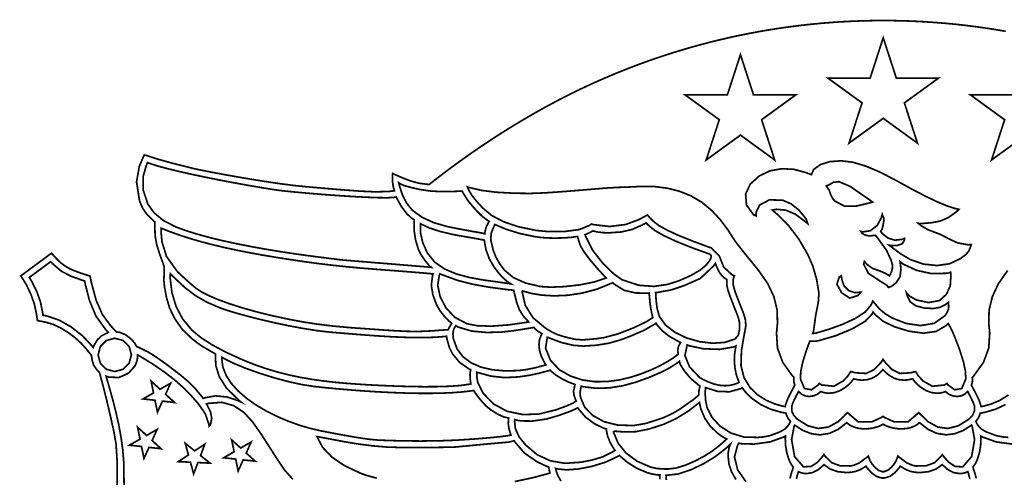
# Model space of a CAD drawing. Extents: x 11.8 to 36.4, y 8.1 to 25.8.
# Tile 4 of 6: x 11.8 to 25.8, y 19.3 to 25.8. Entities that reach past the tile are written whole.
import ezdxf

# ---------------------------------------------------------------- set-up
doc = ezdxf.new("R2010")
doc.units = 0
doc.header["$LTSCALE"] = 0.1
doc.layers.add('FOREGROUND', color=7, linetype='CONTINUOUS')

msp = doc.modelspace()

# ---------------------------------------------------------------- linework, layer by layer
at = {"layer": 'FOREGROUND', "linetype": 'CONTINUOUS', "const_width": 0.024547}
for points in [[(25.810144, 25.640574), (25.665812, 25.665055), (25.521215, 25.687406), (25.376378, 25.70763), (25.231324, 25.725724), (25.086078, 25.74169), (24.940663, 25.755527), (24.795104, 25.767235), (24.649425, 25.776814), (24.50365, 25.784265), (24.357802, 25.789587), (24.211906, 25.79278), (24.065987, 25.793844), (23.920067, 25.792779), (23.774171, 25.789586), (23.628323, 25.784264), (23.482548, 25.776814), (23.336869, 25.767234), (23.19131, 25.755526), (23.045895, 25.741689), (22.900649, 25.725723), (22.755595, 25.707629), (22.610758, 25.687406), (22.466161, 25.665054), (22.321829, 25.640573), (22.177785, 25.613963), (22.034055, 25.585225), (21.89066, 25.554358), (21.747627, 25.521362), (21.604979, 25.486238), (21.46274, 25.448985), (21.320933, 25.409603), (21.179584, 25.368092), (21.038716, 25.324452), (20.898352, 25.278684), (20.758519, 25.230787), (20.619238, 25.180761), (20.480535, 25.128607), (20.342433, 25.074323), (20.204956, 25.017911), (20.068129, 24.95937), (19.931976, 24.898701), (19.79652, 24.835903), (19.661786, 24.770976), (19.527797, 24.70392), (19.394578, 24.634735), (19.262153, 24.563422), (19.262153, 24.563422), (19.110899, 24.478964), (18.961009, 24.392208), (18.812491, 24.303197), (18.665349, 24.211972), (18.519588, 24.118575), (18.375216, 24.023047), (18.232236, 23.925431), (18.090655, 23.825767), (17.950479, 23.724098), (17.811712, 23.620465), (17.674362, 23.51491), (17.604473, 23.460436), (17.575304, 23.462381), (17.457387, 23.478673), (17.342534, 23.509538), (17.231118, 23.551831), (17.20414, 23.563377), (17.177163, 23.574922), (17.163058, 23.580999), (17.085276, 23.616001), (17.081389, 23.559609), (17.081566, 23.513282), (17.086904, 23.467247), (17.094999, 23.421547), (17.11104, 23.3708), (17.029703, 23.36019), (16.835704, 23.355514), (16.627154, 23.364876), (16.4002, 23.381409), (16.219091, 23.396202), (16.037923, 23.412186), (15.859111, 23.427385), (15.688586, 23.444532), (15.492301, 23.469804), (15.280523, 23.500951), (15.063518, 23.535728), (14.851553, 23.571888), (14.654894, 23.607183), (14.483808, 23.639366), (14.348561, 23.66619), (14.25942, 23.685408), (13.972799, 23.756681), (13.745809, 23.818943), (13.599094, 23.867212), (13.550912, 23.880595), (13.534852, 23.851151), (13.478736, 23.718001), (13.439276, 23.498002), (13.481313, 23.227441), (13.526059, 23.1223), (13.581068, 23.041766), (13.668694, 22.9544), (13.69814, 22.927633), (13.699982, 22.863733), (13.703288, 22.730905), (13.727492, 22.601704), (13.765419, 22.477409), (13.785172, 22.423199), (13.805403, 22.369163), (13.824641, 22.314772), (13.834338, 22.285678), (13.832418, 22.222408), (13.828276, 22.092933), (13.837551, 22.000105), (13.866435, 21.846538), (13.910748, 21.698445), (13.986721, 21.545089), (14.093293, 21.3935), (14.231179, 21.261494), (14.339754, 21.1794), (14.388144, 21.148812), (14.469966, 21.100496), (14.552145, 21.052785), (14.561771, 21.047212), (14.561771, 21.028465), (14.567801, 20.882766), (14.615201, 20.726828), (14.718807, 20.561928), (14.893458, 20.389338), (14.923746, 20.364558), (14.887951, 20.381078), (14.726188, 20.43491), (14.562781, 20.450288), (14.41288, 20.423888), (14.38842, 20.41441), (14.368495, 20.440844), (14.278961, 20.549192), (14.180342, 20.649163), (14.073418, 20.740409), (13.864308, 20.900223), (13.706531, 21.01226), (13.59942, 21.077408), (13.47442, 21.13841), (13.438521, 21.154245), (13.418269, 21.194748), (13.367313, 21.254989), (13.281254, 21.322431), (13.195498, 21.356763), (13.153069, 21.359352), (13.068672, 21.452186), (13.067609, 21.453281), (12.954978, 21.605806), (12.864628, 21.80897), (12.796561, 22.062774), (12.777591, 22.155785), (12.686286, 22.18504), (12.60394, 22.212979), (12.535184, 22.23967), (12.480019, 22.265112), (12.418371, 22.301113), (12.36266, 22.34281), (12.312885, 22.390203), (12.228042, 22.481271), (11.792433, 22.159363), (11.868679, 22.037368), (11.936202, 21.895089), (11.984259, 21.758369), (12.01285, 21.627209), (12.028021, 21.523945), (12.150952, 21.498197), (12.248682, 21.469159), (12.351524, 21.421911), (12.459481, 21.356453), (12.559832, 21.282079), (12.647858, 21.202686), (12.723557, 21.118274), (12.796454, 21.027153), (12.800586, 21.009107), (12.808849, 20.953592), (12.828533, 20.887403), (12.878219, 20.816713), (12.911971, 20.78296), (12.93842, 20.682409), (12.960251, 20.603185), (13.007955, 20.413176), (13.065643, 20.17128), (13.117427, 19.936393), (13.14742, 19.767409), (13.163347, 19.51758), (13.162829, 19.29375), (13.166419, 19.095408)], [(25.83832, 22.235426), (25.707992, 22.049239), (25.619945, 21.861176), (25.574085, 21.671239), (25.570319, 21.479427), (25.58332, 21.343426), (25.569617, 21.130193), (25.494529, 20.927465), (25.35721, 20.736086), (25.335332, 20.714731), (25.336415, 20.697416), (25.336932, 20.667325), (25.334951, 20.644135), (25.329921, 20.623825), (25.322346, 20.604345), (25.332086, 20.585948), (25.376686, 20.502503), (25.424035, 20.407238), (25.454613, 20.323286), (25.460227, 20.298024), (25.492506, 20.303638), (25.603902, 20.334512), (25.727653, 20.386803), (25.85092, 20.464021)], [(13.261628, 19.171031), (13.25956, 19.347362), (13.256762, 19.514649), (13.242701, 19.685255), (13.21903, 19.857751), (13.187402, 20.030712), (13.149469, 20.20271), (13.106884, 20.372318), (13.0613, 20.53811), (13.014369, 20.698659), (13.005879, 20.729787), (13.045497, 20.717053), (13.18617, 20.712135), (13.320839, 20.769697), (13.413375, 20.871278), (13.431638, 20.909814), (13.446122, 20.95115), (13.452992, 20.995791), (13.454407, 21.032579), (13.496206, 21.01007), (13.671936, 20.902317), (13.832162, 20.79276), (13.97706, 20.681009), (14.106801, 20.566673), (14.22156, 20.449362), (14.328128, 20.326485), (14.418612, 20.192698), (14.46856, 20.046362), (14.472264, 20.020015), (14.490961, 20.037544), (14.509448, 20.130836), (14.493142, 20.219526), (14.445387, 20.316831), (14.433701, 20.336697), (14.461748, 20.343708), (14.653851, 20.358736), (14.82326, 20.310755), (14.969617, 20.212664), (15.09256, 20.077362), (15.210096, 19.909546), (15.321484, 19.737539), (15.43166, 19.564693), (15.54556, 19.394362), (15.664198, 19.264018)], [(25.849251, 19.859119), (25.781447, 19.86481), (25.681954, 19.882208), (25.556143, 19.928999), (25.509791, 19.950729), (25.464144, 19.977945), (25.424441, 20.019936), (25.414471, 20.033724), (25.404152, 20.048558), (25.394652, 20.066973), (25.386145, 20.08755), (25.414861, 20.124359), (25.435528, 20.163356), (25.449424, 20.204794), (25.509529, 20.215248), (25.51112, 20.215584), (25.666664, 20.260508), (25.806665, 20.326234)], [(22.114298, 19.227767), (21.996161, 19.396137), (21.950281, 19.581883), (21.994652, 19.745782), (22.009684, 19.776479), (22.052253, 19.769112), (22.22909, 19.76428), (22.457445, 19.79511), (22.653135, 19.865711), (22.676057, 19.879628), (22.673484, 19.836966), (22.678672, 19.738235), (22.694235, 19.645362), (22.720174, 19.558346), (22.732964, 19.526351), (22.74639, 19.498052), (22.760872, 19.472759), (22.768169, 19.46246), (22.778792, 19.448118), (22.78626, 19.438038), (22.78281, 19.421282), (22.77681, 19.399372), (22.769228, 19.377924), (22.761905, 19.356393), (22.754064, 19.329327), (22.747053, 19.302731), (22.740872, 19.276604)], [(25.902883, 19.76428), (25.674528, 19.79511), (25.478838, 19.865711), (25.455916, 19.879628), (25.458489, 19.836966), (25.453301, 19.738235), (25.437738, 19.645362), (25.411799, 19.558346), (25.399009, 19.526351), (25.385583, 19.498052), (25.371101, 19.472759), (25.363804, 19.46246), (25.353181, 19.448118), (25.345713, 19.438038), (25.349162, 19.421282), (25.355163, 19.399372), (25.362745, 19.377924), (25.370067, 19.356393), (25.377909, 19.329327), (25.38492, 19.302731), (25.391101, 19.276604)], [(16.859209, 19.278467), (16.731543, 19.313226), (16.634042, 19.346152), (16.401776, 19.455323), (16.219666, 19.579027), (16.087995, 19.717542), (16.007042, 19.871152), (16.053893, 19.862892), (16.183856, 19.838411), (16.396042, 19.798152), (16.608495, 19.76312), (16.810917, 19.737652), (17.003401, 19.721933), (17.186041, 19.716152), (17.501276, 19.716402), (17.739167, 19.717402), (17.899995, 19.719527), (17.984042, 19.723152), (18.339461, 19.75707), (18.58979, 19.779728), (18.734442, 19.791996), (18.814481, 19.811175), (18.83469, 19.781639), (18.962438, 19.635068), (19.133656, 19.516469), (19.273057, 19.448978), (19.305313, 19.437804), (19.307256, 19.420997), (19.311754, 19.403167), (19.317309, 19.382068), (19.32116, 19.360549), (19.323713, 19.353167), (19.28095, 19.338913), (19.078899, 19.285181), (18.82282, 19.230721)], [(21.970745, 19.259819), (21.909333, 19.367793), (21.872486, 19.477645), (21.860203, 19.589376), (21.862979, 19.653822), (21.873342, 19.711886), (21.894346, 19.765304), (21.857188, 19.728804), (21.837513, 19.711988), (21.806391, 19.686262), (21.785589, 19.668946), (21.669382, 19.581033), (21.512155, 19.485379), (21.332001, 19.39874), (21.147011, 19.337877), (20.975279, 19.319546), (20.980441, 19.25346)], [(19.480692, 19.238949), (19.441162, 19.305348), (19.415712, 19.370769), (19.403634, 19.417888), (19.43317, 19.410115), (19.557531, 19.39729), (19.725101, 19.409199), (19.916429, 19.445419), (20.112063, 19.505525), (20.292552, 19.589092), (20.310942, 19.603104), (20.319699, 19.594347), (20.422742, 19.50697), (20.557602, 19.421052), (20.705891, 19.357903), (20.761375, 19.342459), (20.816958, 19.330605), (20.874028, 19.32375), (20.888915, 19.32375), (20.885307, 19.300574), (20.887859, 19.263976)], [(22.830702, 19.26775), (22.855441, 19.357868), (22.860128, 19.372433), (22.875947, 19.364389), (22.891599, 19.358435), (22.908768, 19.353374), (22.931981, 19.348133), (22.955244, 19.344989), (22.978558, 19.343941), (23.062081, 19.358097), (23.143998, 19.400564), (23.22431, 19.471342), (23.3118, 19.409265), (23.41569, 19.372019), (23.535979, 19.359603), (23.557723, 19.359907), (23.580302, 19.360819), (23.603714, 19.362337), (23.671906, 19.374502), (23.740599, 19.400602), (23.809795, 19.440639), (23.821796, 19.448964), (23.835137, 19.428748), (23.902653, 19.353294), (23.970063, 19.304613), (24.037366, 19.282707), (24.056429, 19.281102), (24.075543, 19.281102), (24.094607, 19.282707), (24.16191, 19.304613), (24.229319, 19.353294), (24.296836, 19.428748), (24.310177, 19.448964), (24.322178, 19.440639), (24.391373, 19.400602), (24.460067, 19.374502), (24.528259, 19.362337), (24.551671, 19.360819), (24.57425, 19.359907), (24.595994, 19.359603), (24.716283, 19.372019), (24.820173, 19.409265), (24.907663, 19.471342), (24.987975, 19.400564), (25.069892, 19.358097), (25.153415, 19.343941), (25.176728, 19.344989), (25.199992, 19.348133), (25.223205, 19.353374), (25.240374, 19.358435), (25.256026, 19.364389), (25.271845, 19.372433), (25.276532, 19.357868), (25.30127, 19.26775)]]:
    msp.add_lwpolyline(points, dxfattribs=at)
for points in [[(24.067498, 25.548258), (24.253658, 24.975159), (24.855998, 24.975159), (24.368668, 24.621357), (24.554828, 24.048258), (24.067498, 24.402059), (23.580168, 24.048258), (23.766328, 24.621357), (23.278998, 24.975159), (23.881338, 24.975159)], [(22.035164, 25.308923), (21.849004, 24.735824), (21.246664, 24.735824), (21.733994, 24.382023), (21.547834, 23.808923), (22.035164, 24.162725), (22.522494, 23.808923), (22.336334, 24.382023), (22.823664, 24.735824), (22.221324, 24.735824)], [(26.096809, 25.308923), (26.282969, 24.735824), (26.885309, 24.735824), (26.397979, 24.382023), (26.584139, 23.808923), (26.096809, 24.162725), (25.609479, 23.808923), (25.795639, 24.382023), (25.308309, 24.735824), (25.910649, 24.735824)], [(17.135835, 23.281538), (17.145558, 23.260148), (17.208676, 23.147002), (17.28607, 23.043413), (17.357514, 22.978188), (17.391151, 22.95833), (17.389401, 22.928588), (17.3906, 22.802746), (17.411855, 22.666862), (17.452384, 22.531446), (17.49532, 22.448962), (17.553723, 22.366716), (17.610476, 22.299025), (17.634334, 22.28057), (17.606942, 22.283454), (17.530193, 22.289928), (17.350029, 22.304755), (17.10824, 22.324554), (16.846614, 22.345941), (16.60694, 22.365535), (16.431008, 22.379953), (16.360607, 22.385814), (16.183715, 22.407635), (16.006895, 22.430085), (15.830217, 22.453569), (15.653745, 22.478496), (15.477548, 22.505273), (15.301692, 22.534306), (15.074598, 22.575097), (14.861442, 22.616945), (14.662186, 22.660181), (14.476795, 22.705137), (14.305234, 22.752145), (14.147466, 22.801535), (14.003457, 22.853639), (13.824708, 22.94441), (13.691698, 23.054318), (13.600283, 23.179756), (13.53429, 23.378529), (13.532275, 23.569483), (13.578598, 23.733329), (13.595665, 23.770942), (13.641084, 23.754706), (13.743527, 23.722167), (13.877141, 23.685994), (14.036417, 23.647177), (14.215844, 23.606706), (14.409912, 23.565571), (14.613111, 23.524764), (14.81993, 23.485272), (15.02486, 23.448088), (15.22239, 23.4142), (15.407009, 23.384599), (15.510841, 23.371241), (15.662302, 23.355317), (15.84909, 23.338011), (16.058905, 23.320507), (16.279445, 23.30399), (16.49841, 23.289643), (16.703499, 23.278651), (16.882411, 23.272199), (17.022845, 23.27147), (17.112501, 23.277649)], [(24.996889, 21.782594), (24.956736, 21.752479), (24.881908, 21.712786), (24.784623, 21.694587), (24.656524, 21.699839), (24.531382, 21.732231), (24.451977, 21.790269), (24.411325, 21.869592), (24.39794, 21.919783), (24.447524, 21.866839), (24.544709, 21.814431), (24.713005, 21.778913), (24.869524, 21.807839), (24.966997, 21.897321), (25.021543, 22.015885), (25.03035, 22.160701), (25.027004, 22.210892), (24.984524, 22.195839), (24.751614, 22.191681), (24.546018, 22.236817), (24.354442, 22.324659), (24.307596, 22.361466), (24.319372, 22.264429), (24.307594, 22.147362), (24.251364, 22.060744), (24.184385, 22.008648), (24.141524, 21.994839), (24.11687, 22.026858), (24.018615, 22.087175), (23.855766, 22.194973), (23.788954, 22.324659), (23.799524, 22.364839), (23.833524, 22.323839), (23.91707, 22.264099), (24.016532, 22.229715), (24.112258, 22.188193), (24.156524, 22.159839), (24.170322, 22.184221), (24.186982, 22.223836), (24.197046, 22.265709), (24.199524, 22.309839), (24.181222, 22.377385), (24.115502, 22.521285), (23.986139, 22.701349), (23.952524, 22.736839), (23.922379, 22.732043), (23.861172, 22.728432), (23.812468, 22.739115), (23.768877, 22.762995), (23.762695, 22.771292), (23.755517, 22.78388), (23.748801, 22.79311), (23.778524, 22.785839), (23.883893, 22.800796), (23.981742, 22.87678), (24.041524, 22.987839), (24.053294, 23.034028), (24.078524, 22.971839), (24.071185, 22.90966), (24.061644, 22.859738), (24.050184, 22.822212), (24.031524, 22.790839), (24.038129, 22.781464), (24.04506, 22.772401), (24.052303, 22.763656), (24.134574, 22.697535), (24.232467, 22.66704), (24.334365, 22.678164), (24.368524, 22.692839), (24.368524, 22.664839), (24.338971, 22.618269), (24.271341, 22.592021), (24.197176, 22.588999), (24.150331, 22.595691), (24.198567, 22.559595), (24.312801, 22.47397), (24.457824, 22.388794), (24.642524, 22.325839), (24.836079, 22.305802), (25.009635, 22.330876), (25.164524, 22.402839), (25.242709, 22.461837), (25.284794, 22.511665), (25.308074, 22.565576), (25.320524, 22.603839), (25.271267, 22.602383), (25.126615, 22.628052), (24.997253, 22.688329), (24.890524, 22.744839), (24.795139, 22.781686), (24.69975, 22.818521), (24.61209, 22.87007), (24.565244, 22.906877), (24.622524, 22.904839), (24.651781, 22.906943), (24.707653, 22.911881), (24.763524, 22.916839), (24.884154, 22.940746), (24.99822, 22.991245), (25.105414, 23.068334), (25.145524, 23.105839), (25.098225, 23.115963), (24.982383, 23.152828), (24.8405, 23.211265), (24.672469, 23.291058), (24.47818, 23.391988), (24.257524, 23.513839), (24.025352, 23.634698), (23.817649, 23.722464), (23.634133, 23.776667), (23.474524, 23.796839), (23.310154, 23.785655), (23.175942, 23.744313), (23.076239, 23.673129), (23.046124, 23.599515), (22.963524, 23.630839), (22.795333, 23.675754), (22.623542, 23.684617), (22.457047, 23.654522), (22.304742, 23.582564), (22.175524, 23.465838), (22.108496, 23.323042), (22.121349, 23.167466), (22.222988, 23.027336), (22.258524, 23.011839), (22.25715, 23.064391), (22.308413, 23.166547), (22.445492, 23.24071), (22.635524, 23.236839), (22.75869, 23.182442), (22.869998, 23.093515), (22.969164, 22.970452), (22.992587, 22.903531), (22.950524, 22.936839), (22.814862, 23.038179), (22.68008, 23.094763), (22.547057, 23.106299), (22.488524, 23.096839), (22.567524, 23.026839), (22.71982, 22.876061), (22.862561, 22.687283), (22.995524, 22.459839), (23.065783, 22.297135), (23.118265, 22.114876), (23.152524, 21.912839), (23.142663, 21.780136), (23.10705, 21.598545), (23.07484, 21.366649), (23.064063, 21.339708), (23.108698, 21.343507), (23.296199, 21.399077), (23.491, 21.469845), (23.670634, 21.552962), (23.812631, 21.645577), (23.894524, 21.744839), (23.918524, 21.799839), (23.959524, 21.752839), (24.018739, 21.682852), (24.100255, 21.616673), (24.199097, 21.55749), (24.393596, 21.481737), (24.599325, 21.451484), (24.791546, 21.48257), (24.945524, 21.590839), (24.977035, 21.637682), (24.995127, 21.680759), (24.999719, 21.720305)], [(18.459794, 22.934368), (18.435041, 22.950576), (18.387343, 22.984741), (18.34261, 23.02264), (18.300929, 23.063942), (18.300551, 23.064345), (18.222524, 23.149486), (18.15003, 23.23912), (18.090205, 23.336027), (18.075638, 23.364946), (18.035761, 23.363815), (17.924692, 23.360666), (17.765692, 23.35874), (17.618692, 23.367258), (17.483692, 23.386666), (17.349915, 23.416444), (17.256137, 23.442221), (17.201692, 23.464666), (17.171692, 23.484666), (17.181179, 23.442127), (17.221407, 23.317371), (17.28155, 23.196574), (17.364908, 23.093043), (17.503569, 22.992603), (17.675284, 22.914039), (17.865271, 22.860356), (17.972646, 22.838965), (18.183677, 22.798368), (18.362135, 22.767632), (18.395376, 22.757134), (18.402124, 22.799225), (18.410668, 22.833548), (18.423119, 22.870392), (18.441528, 22.906177)], [(22.79664, 20.714731), (22.795558, 20.697416), (22.795041, 20.667325), (22.797022, 20.644135), (22.802051, 20.623825), (22.809627, 20.604345), (22.799887, 20.585948), (22.755287, 20.502503), (22.707938, 20.407238), (22.67736, 20.323286), (22.671745, 20.298024), (22.639467, 20.303638), (22.528071, 20.334512), (22.404319, 20.386803), (22.281053, 20.464021), (22.171112, 20.569681), (22.087338, 20.707293), (22.042572, 20.880371), (22.049653, 21.092426), (22.073653, 21.236352), (22.089653, 21.327834), (22.097653, 21.366426), (22.112513, 21.453519), (22.104099, 21.541233), (22.078653, 21.626427), (22.02096, 21.771515), (21.964433, 21.917039), (21.934653, 22.016426), (21.930797, 22.052557), (21.930032, 22.092176), (21.936348, 22.126351), (21.949956, 22.160989), (21.919028, 22.170886), (21.79767, 22.283424), (21.733279, 22.442039), (21.621653, 22.555426), (21.367133, 22.649146), (21.157973, 22.733506), (20.994173, 22.808506), (20.875733, 22.874146), (20.802653, 22.930426), (20.774588, 22.95794), (20.746335, 22.985765), (20.719937, 23.015638), (20.710653, 23.027426), (20.696916, 23.01794), (20.653986, 22.994716), (20.610442, 22.971574), (20.587653, 22.959427), (20.400653, 22.889892), (20.172527, 22.861694), (19.949589, 22.887443), (19.913653, 22.897426), (19.88679, 22.877592), (19.741262, 22.817911), (19.529744, 22.790343), (19.305714, 22.788609), (19.122653, 22.806426), (18.872622, 22.858942), (18.663653, 22.929551), (18.495184, 23.018348), (18.366653, 23.125426), (18.286608, 23.212739), (18.212149, 23.304567), (18.162265, 23.391099), (18.148541, 23.426483), (18.187731, 23.413527), (18.355031, 23.375006), (18.562969, 23.349086), (18.823603, 23.335231), (19.043667, 23.332827), (19.249778, 23.340504), (19.442564, 23.353592), (19.622653, 23.367426), (19.870687, 23.387826), (20.118671, 23.408793), (20.288653, 23.418426), (20.463021, 23.424362), (20.637342, 23.432964), (20.811653, 23.430426), (20.997542, 23.406426), (21.170764, 23.362426), (21.330653, 23.298426), (21.486169, 23.206167), (21.624193, 23.091959), (21.74666, 22.960381), (21.855502, 22.81601), (21.952653, 22.663426), (22.001283, 22.597796), (22.115023, 22.455056), (22.293653, 22.235426), (22.423981, 22.049239), (22.512028, 21.861176), (22.557888, 21.671239), (22.561653, 21.479427), (22.548653, 21.343426), (22.562355, 21.130193), (22.637444, 20.927465), (22.774763, 20.736086)], [(23.37589, 23.225386), (23.345522, 23.264426), (23.320539, 23.314087), (23.300531, 23.375328), (23.256927, 23.438904), (23.303772, 23.45898), (23.35713, 23.490704), (23.437054, 23.500361), (23.595056, 23.433281), (23.882644, 23.234793), (23.91589, 23.209386), (23.849183, 23.191294), (23.684507, 23.152647), (23.519367, 23.149977)], [(13.788362, 22.838641), (13.823246, 22.824085), (13.86584, 22.807101), (13.908925, 22.790921), (13.95196, 22.774915), (14.072895, 22.731813), (14.20472, 22.689539), (14.347465, 22.648141), (14.50116, 22.607667), (14.665835, 22.568165), (14.84152, 22.529683), (15.028245, 22.492269), (15.22604, 22.455971), (15.434935, 22.420837), (15.65496, 22.386915), (15.843988, 22.358651), (16.037182, 22.332804), (16.23471, 22.30929), (16.436738, 22.288026), (16.643432, 22.268929), (16.85496, 22.251915), (17.152996, 22.229617), (17.384056, 22.211203), (17.547487, 22.197363), (17.642632, 22.188793), (17.660526, 22.187083), (17.653464, 22.168253), (17.635305, 22.026884), (17.657944, 21.886038), (17.709954, 21.746936), (17.759764, 21.66032), (17.824925, 21.578196), (17.897801, 21.506855), (17.925062, 21.483604), (17.918244, 21.471673), (17.902402, 21.444929), (17.89276, 21.429036), (17.884155, 21.412017), (17.875633, 21.393268), (17.839839, 21.389859), (17.763352, 21.385161), (17.634415, 21.375133), (17.452929, 21.367701), (17.298831, 21.369164), (17.126044, 21.377084), (16.935027, 21.389556), (16.72624, 21.404676), (16.500142, 21.420539), (16.233066, 21.444523), (16.006297, 21.472473), (15.819321, 21.501384), (15.671625, 21.528253), (15.562694, 21.550077), (15.34201, 21.598423), (15.133119, 21.650655), (14.938884, 21.705623), (14.762169, 21.76218), (14.605836, 21.819175), (14.472749, 21.87546), (14.365771, 21.929885), (14.287765, 21.981303), (14.191066, 22.062426), (14.100528, 22.144622), (14.020167, 22.219926), (13.865378, 22.435318), (13.801114, 22.644271), (13.788362, 22.789212)], [(18.388235, 22.668579), (18.413695, 22.528422), (18.461263, 22.400322), (18.532723, 22.278832), (18.592798, 22.200049), (18.651556, 22.134869), (18.709766, 22.08283), (18.717412, 22.076947), (18.725064, 22.071281), (18.732723, 22.065832), (18.766275, 22.045079), (18.746145, 22.048121), (18.715856, 22.052663), (18.695661, 22.055705), (18.658538, 22.061022), (18.62182, 22.066004), (18.586074, 22.071322), (18.379233, 22.099244), (18.177798, 22.135861), (17.989398, 22.186952), (17.821666, 22.258293), (17.68223, 22.35566), (17.578723, 22.484832), (17.514612, 22.62761), (17.481834, 22.766388), (17.479723, 22.901832), (17.600895, 22.843551), (17.763598, 22.790332), (17.968114, 22.742364), (18.214723, 22.699832), (18.26993, 22.690174), (18.331695, 22.678904)], [(19.716355, 22.719831), (19.723797, 22.694093), (19.735697, 22.651717), (19.75655, 22.591176), (19.802659, 22.509708), (19.893287, 22.388535), (20.000473, 22.261955), (20.123659, 22.128707), (19.952811, 22.071476), (19.746635, 22.030612), (19.532683, 22.006164), (19.338507, 21.99818), (19.191659, 22.006708), (18.975066, 22.057078), (18.803585, 22.134337), (18.677659, 22.238708), (18.604872, 22.335115), (18.551204, 22.434036), (18.514344, 22.529697), (18.481432, 22.674886), (18.4874, 22.76759), (18.516093, 22.839362), (18.540587, 22.890098), (18.70354, 22.82119), (18.895268, 22.762078), (19.107718, 22.717672), (19.193723, 22.70596), (19.291538, 22.698933), (19.401164, 22.696591), (19.518806, 22.699173), (19.62387, 22.70692)], [(21.618185, 22.429031), (21.613339, 22.408501), (21.599896, 22.381515), (21.570709, 22.341383), (21.560862, 22.329208), (21.55224, 22.318907), (21.543128, 22.308757), (21.458918, 22.239225), (21.331021, 22.164696), (21.164231, 22.090698), (20.99596, 22.03683), (20.803639, 22.008884), (20.588025, 22.025148), (20.349876, 22.103906), (20.231274, 22.187147), (20.077237, 22.337086), (19.929555, 22.52561), (19.830019, 22.724603), (19.823239, 22.746074), (19.861173, 22.761671), (19.900978, 22.780535), (19.932106, 22.798926), (20.002692, 22.78374), (20.078077, 22.774629), (20.15826, 22.771591), (20.335547, 22.783706), (20.493174, 22.820049), (20.63114, 22.880622), (20.69181, 22.913112), (20.712883, 22.892418), (20.721625, 22.883902), (20.73037, 22.875388), (20.739017, 22.866777), (20.818335, 22.804505), (20.94304, 22.733163), (21.113339, 22.653339), (21.329438, 22.565625), (21.591546, 22.470612), (21.606816, 22.462226), (21.61659, 22.448542)], [(12.820838, 21.140743), (12.793835, 21.174496), (12.666064, 21.308811), (12.509816, 21.431059), (12.33947, 21.527973), (12.169402, 21.586284), (12.107938, 21.599158), (12.101896, 21.640289), (12.070568, 21.791472), (12.020915, 21.930793), (11.946631, 22.082456), (11.912878, 22.136461), (12.216938, 22.361158), (12.247034, 22.328854), (12.371899, 22.223795), (12.509078, 22.152735), (12.658823, 22.099332), (12.699938, 22.086158), (12.708376, 22.044789), (12.768325, 21.809522), (12.861815, 21.585541), (13.003105, 21.390516), (13.036858, 21.353388), (13.003105, 21.336511), (12.939971, 21.304546), (12.881348, 21.248582), (12.834339, 21.171121)], [(21.956495, 21.259716), (21.812206, 21.211563), (21.63995, 21.200015), (21.454628, 21.221965), (21.27114, 21.274307), (21.104384, 21.353935), (20.969261, 21.457743), (20.880671, 21.582624), (20.84898, 21.69579), (20.834709, 21.809778), (20.83139, 21.870576), (20.827573, 21.92376), (20.859185, 21.92376), (20.931582, 21.937942), (21.00999, 21.951368), (21.055787, 21.960958), (21.239732, 22.022432), (21.463363, 22.122271), (21.655118, 22.301905), (21.678251, 22.337426), (21.700643, 22.280686), (21.721882, 22.234903), (21.741968, 22.200075), (21.770853, 22.162816), (21.803836, 22.131782), (21.840916, 22.106973), (21.840239, 22.09806), (21.839832, 22.088845), (21.839697, 22.079329), (21.840331, 22.057509), (21.842232, 22.032685), (21.8454, 22.004857), (21.860166, 21.947099), (21.894815, 21.848255), (21.949348, 21.708325), (21.994814, 21.593696), (22.01026, 21.546846), (22.019527, 21.502904), (22.022616, 21.461871), (22.020167, 21.385061), (22.003025, 21.311795)], [(13.916771, 22.135486), (13.920913, 22.187444), (13.953667, 22.154691), (14.121272, 21.997475), (14.275059, 21.879563), (14.43683, 21.786216), (14.628386, 21.702695), (14.720869, 21.670446), (14.851385, 21.630839), (15.012455, 21.586368), (15.196599, 21.539531), (15.396339, 21.492824), (15.604193, 21.448743), (15.812682, 21.409785), (16.014328, 21.378446), (16.20165, 21.357222), (16.434998, 21.337399), (16.655171, 21.319763), (16.862145, 21.304776), (17.055898, 21.292899), (17.23641, 21.284592), (17.403657, 21.280316), (17.557619, 21.280534), (17.698272, 21.285706), (17.825596, 21.296293), (17.851975, 21.299196), (17.854771, 21.272486), (17.890323, 21.142319), (17.936812, 21.049172), (18.035596, 20.928506), (18.172701, 20.833214), (18.197104, 20.822756), (18.188969, 20.792542), (18.185349, 20.749718), (18.188413, 20.694109), (18.194711, 20.644599), (18.198771, 20.620486), (18.176489, 20.616047), (18.050506, 20.598213), (17.893454, 20.587031), (17.713352, 20.581566), (17.51822, 20.580883), (17.316077, 20.584047), (17.114941, 20.590124), (16.922832, 20.59818), (16.747769, 20.607279), (16.597771, 20.616486), (16.427843, 20.628973), (16.26063, 20.644198), (16.095584, 20.662965), (15.932159, 20.686078), (15.769805, 20.714341), (15.607974, 20.748558), (15.446119, 20.789533), (15.283691, 20.83807), (15.120143, 20.894973), (14.954927, 20.961046), (14.723105, 21.06646), (14.524655, 21.17132), (14.360331, 21.276324), (14.230889, 21.382171), (14.097292, 21.542908), (14.002205, 21.723578), (13.94293, 21.921874)], [(17.748053, 22.164046), (17.75855, 22.18854), (17.798789, 22.171045), (18.011997, 22.093705), (18.232469, 22.037888), (18.450418, 21.998787), (18.656055, 21.971599), (18.709358, 21.964536), (18.745675, 21.96015), (18.776772, 21.957603), (18.806514, 21.955853), (18.852938, 21.770191), (18.888309, 21.67671), (18.944568, 21.587006), (19.021938, 21.502191), (18.732813, 21.460754), (18.489438, 21.442941), (18.291813, 21.448754), (18.139938, 21.478192), (17.969863, 21.568544), (17.841558, 21.706124), (17.759102, 21.867113), (17.726574, 22.027693)], [(23.440962, 22.140625), (23.471076, 22.160701), (23.481439, 22.097244), (23.50988, 22.016125), (23.577812, 21.948236), (23.665149, 21.919783), (23.748801, 21.926475), (23.708648, 21.87963), (23.591665, 21.841957), (23.475181, 21.918513), (23.408509, 22.040876)], [(18.926881, 21.937114), (18.932881, 21.945114), (19.055148, 21.909858), (19.206677, 21.884883), (19.382129, 21.874379), (19.576169, 21.882536), (19.783458, 21.913542), (19.99866, 21.971588), (20.216437, 22.060863), (20.237317, 22.041723), (20.379473, 21.953483), (20.53983, 21.915644), (20.707107, 21.912966), (20.736686, 21.914706), (20.737138, 21.895567), (20.748739, 21.760723), (20.768461, 21.645949), (20.787772, 21.564557), (20.69794, 21.507153), (20.515439, 21.419892), (20.294261, 21.333453), (20.088399, 21.278515), (19.990232, 21.26515), (19.891713, 21.25555), (19.794491, 21.24848), (19.695054, 21.253659), (19.597047, 21.274411), (19.502728, 21.299253), (19.429915, 21.323324), (19.351072, 21.359647), (19.259592, 21.414385), (19.082889, 21.563018), (18.972251, 21.739147)], [(23.022619, 21.229571), (23.11157, 21.22962), (23.15611, 21.238196), (23.394911, 21.308235), (23.62596, 21.404478), (23.81041, 21.511852), (23.909413, 21.61529), (23.922042, 21.643401), (23.948327, 21.610611), (24.069138, 21.510408), (24.231609, 21.432996), (24.434747, 21.371026), (24.641709, 21.34299), (24.820818, 21.368353), (24.958553, 21.448346), (24.992042, 21.480401), (25.021925, 21.430598), (25.06038, 21.349327), (25.105913, 21.238434), (25.158042, 21.0984), (25.209635, 20.933586), (25.238116, 20.798549), (25.243042, 20.692401), (25.185801, 20.555225), (25.08487, 20.537201), (24.990346, 20.606018), (24.976042, 20.628401), (24.939541, 20.605309), (24.767257, 20.587593), (24.633505, 20.663147), (24.566235, 20.736014), (24.527784, 20.797536), (24.454726, 20.778311), (24.304994, 20.770084), (24.19289, 20.825141), (24.09713, 20.924426), (24.063986, 20.970567), (24.034843, 20.924426), (23.939082, 20.825141), (23.826978, 20.770084), (23.677247, 20.778311), (23.604189, 20.797536), (23.565738, 20.736014), (23.498468, 20.663147), (23.364716, 20.587593), (23.192432, 20.605309), (23.155931, 20.628401), (23.141627, 20.606017), (23.047103, 20.537201), (22.946172, 20.555225), (22.888931, 20.692401), (22.893857, 20.798549), (22.922338, 20.933586), (22.973931, 21.098401), (22.990767, 21.144897), (23.007001, 21.188625)], [(19.210065, 21.333293), (19.196725, 21.3096), (19.180387, 21.268632), (19.170584, 21.224495), (19.167316, 21.177188), (19.175271, 21.098232), (19.199138, 21.017825), (19.238915, 20.935966), (19.247738, 20.921117), (19.257117, 20.906107), (19.266437, 20.891958), (19.226726, 20.880612), (19.110676, 20.849899), (18.991873, 20.825303), (18.873107, 20.810645), (18.684162, 20.806141), (18.506258, 20.821513), (18.344138, 20.858758), (18.202549, 20.919872), (18.086233, 21.006849), (17.999935, 21.121686), (17.948401, 21.266379), (17.942768, 21.333822), (17.950496, 21.388217), (17.963529, 21.41766), (17.98433, 21.449807), (17.993219, 21.44456), (18.00461, 21.436997), (18.013585, 21.431536), (18.208903, 21.372683), (18.426947, 21.353052), (18.634846, 21.359129), (18.79973, 21.3774), (18.940954, 21.398584), (19.0963, 21.424475), (19.112776, 21.403291), (19.131965, 21.385667), (19.159289, 21.367222), (19.190449, 21.346802)], [(21.184087, 21.20896), (21.138884, 21.233061), (21.019963, 21.300185), (20.923461, 21.375881), (20.848976, 21.460304), (20.832384, 21.484936), (20.817091, 21.473023), (20.657363, 21.381324), (20.463996, 21.298226), (20.326159, 21.247234), (20.164048, 21.200863), (19.98927, 21.171604), (19.801159, 21.159234), (19.65164, 21.170567), (19.479677, 21.212567), (19.286159, 21.285234), (19.261455, 21.128493), (19.331196, 20.957308), (19.459159, 20.821234), (19.618829, 20.731409), (19.787111, 20.676698), (19.960321, 20.65242), (20.134774, 20.653895), (20.306785, 20.676442), (20.472669, 20.715381), (20.628743, 20.766031), (20.771322, 20.823713), (20.896721, 20.883744), (21.001255, 20.941446), (21.08124, 20.992137), (21.132992, 21.031138), (21.150856, 21.046127), (21.14421, 21.074373), (21.145282, 21.108109), (21.151555, 21.147888), (21.167472, 21.184037)], [(13.128987, 21.271189), (13.009368, 21.238831), (12.924344, 21.153807), (12.891987, 21.034189), (12.924344, 20.91457), (13.009368, 20.829546), (13.128987, 20.797189), (13.248605, 20.829546), (13.333629, 20.91457), (13.365987, 21.034189), (13.333629, 21.153807), (13.248605, 21.238831)], [(21.452694, 20.713222), (21.311055, 20.862857), (21.244548, 21.024583), (21.277068, 21.175566), (21.308235, 21.1631), (21.508164, 21.121206), (21.739354, 21.11252), (21.938571, 21.147196), (21.971336, 21.160848), (21.969685, 21.145573), (21.963291, 21.115192), (21.959249, 21.096835), (21.953185, 21.049266), (21.949547, 21.002616), (21.948334, 20.956886), (21.956318, 20.846276), (21.979298, 20.740743), (22.015818, 20.643737), (22.000219, 20.63351), (21.940663, 20.612271), (21.878906, 20.599528), (21.814947, 20.595281), (21.736128, 20.601364), (21.656601, 20.619615), (21.576366, 20.650033), (21.530223, 20.671199), (21.484726, 20.693666)], [(14.652298, 20.979352), (14.652298, 21.000576), (14.700051, 20.974046), (14.831629, 20.909507), (14.998257, 20.841237), (15.189079, 20.773204), (15.393241, 20.709371), (15.599886, 20.653706), (15.798158, 20.610174), (15.977203, 20.582741), (16.151529, 20.564653), (16.332127, 20.54774), (16.517127, 20.532289), (16.704663, 20.518586), (16.892867, 20.506918), (17.079871, 20.49757), (17.263808, 20.490829), (17.442809, 20.486982), (17.615007, 20.486314), (17.778535, 20.489113), (17.931523, 20.495665), (18.072106, 20.506255), (18.198414, 20.521171), (18.238682, 20.527004), (18.251164, 20.506721), (18.299892, 20.436892), (18.354493, 20.371519), (18.411867, 20.308572), (18.479938, 20.253099), (18.580747, 20.189088), (18.670865, 20.149429), (18.689195, 20.145344), (18.705646, 20.141903), (18.713957, 20.140209), (18.736239, 20.135545), (18.733567, 20.119784), (18.730532, 20.054861), (18.741297, 19.978969), (18.764284, 19.905643), (18.768794, 19.892365), (18.697858, 19.879573), (18.617381, 19.869577), (18.456816, 19.853727), (18.241721, 19.835965), (17.997653, 19.820234), (17.750173, 19.810477), (17.485967, 19.807364), (17.249539, 19.809345), (17.044252, 19.81456), (16.873467, 19.821149), (16.744731, 19.833159), (16.566447, 19.859609), (16.338704, 19.89975), (16.06159, 19.952835), (15.908202, 19.988316), (15.749498, 20.035464), (15.589032, 20.093511), (15.430361, 20.161686), (15.27704, 20.23922), (15.132626, 20.325343), (15.000674, 20.419286), (14.884739, 20.520278), (14.788379, 20.627551), (14.715148, 20.740334), (14.668602, 20.857857)], [(21.442631, 20.497824), (21.442561, 20.463844), (21.420045, 20.442401), (21.359674, 20.392998), (21.282152, 20.339332), (21.173566, 20.261991), (21.080731, 20.206419), (20.983352, 20.159559), (20.934445, 20.138752), (20.792528, 20.091071), (20.684539, 20.057269), (20.517481, 20.028388), (20.290659, 20.033907), (20.096097, 20.082382), (19.934277, 20.170447), (19.817203, 20.290699), (19.756883, 20.435731), (19.753139, 20.488788), (19.757391, 20.535605), (19.763904, 20.568253), (19.76917, 20.589316), (19.799854, 20.579926), (19.985014, 20.558613), (20.170139, 20.564295), (20.355542, 20.593719), (20.541539, 20.643632), (20.728445, 20.710779), (20.916575, 20.791907), (21.022055, 20.84656), (21.093052, 20.89112), (21.137564, 20.919848), (21.167472, 20.94311), (21.177349, 20.900203), (21.239641, 20.802285), (21.326752, 20.698421), (21.442561, 20.602329), (21.458239, 20.591877), (21.453013, 20.559216), (21.448694, 20.540939), (21.444509, 20.520805)], [(19.327474, 20.816415), (19.334238, 20.809684), (19.357479, 20.787487), (19.381814, 20.766831), (19.407244, 20.747716), (19.493696, 20.693082), (19.585017, 20.647838), (19.681207, 20.611984), (19.659632, 20.518488), (19.664558, 20.47197), (19.677039, 20.425673), (19.696632, 20.378488), (19.654854, 20.348673), (19.559076, 20.306636), (19.408632, 20.251488), (19.168039, 20.191599), (18.936558, 20.184377), (18.714632, 20.230488), (18.519595, 20.336044), (18.372336, 20.488266), (18.296632, 20.638488), (18.284993, 20.70581), (18.282345, 20.744394), (18.283095, 20.761167), (18.284257, 20.786732), (18.306336, 20.77976), (18.48106, 20.732088), (18.674904, 20.710469), (18.878064, 20.720495), (19.033081, 20.743989), (19.162383, 20.77091), (19.302705, 20.809131)], [(24.063986, 20.159272), (24.040935, 20.142806), (23.911683, 20.082685), (23.708631, 20.082442), (23.558254, 20.21122), (23.42477, 20.081784), (23.286888, 20.006446), (23.144259, 19.98666), (22.996536, 20.023881), (22.843373, 20.119565), (22.795001, 20.171112), (22.766107, 20.233974), (22.765216, 20.303762), (22.783146, 20.355107), (22.816379, 20.425149), (22.861937, 20.51324), (22.904833, 20.474479), (22.954865, 20.450286), (23.011339, 20.441939), (23.072927, 20.449738), (23.128898, 20.473135), (23.179252, 20.51213), (23.218271, 20.498788), (23.258172, 20.490782), (23.298956, 20.488114), (23.377236, 20.497582), (23.454362, 20.525985), (23.530334, 20.573325), (23.576227, 20.611327), (23.613468, 20.649657), (23.642058, 20.688314), (23.645381, 20.693632), (23.654342, 20.691274), (23.695529, 20.682074), (23.73518, 20.676553), (23.773294, 20.674713), (23.842694, 20.681504), (23.908149, 20.701878), (23.969661, 20.735834), (23.999757, 20.759583), (24.030606, 20.789341), (24.063986, 20.825107), (24.098404, 20.789341), (24.131179, 20.759583), (24.162312, 20.735834), (24.223824, 20.701878), (24.289279, 20.681504), (24.358678, 20.674713), (24.396793, 20.676553), (24.436444, 20.682074), (24.477631, 20.691274), (24.486592, 20.693632), (24.489915, 20.688314), (24.518505, 20.649657), (24.555746, 20.611327), (24.601639, 20.573325), (24.677611, 20.525985), (24.754737, 20.497582), (24.833017, 20.488114), (24.873801, 20.490782), (24.913702, 20.498788), (24.952721, 20.51213), (25.003075, 20.473135), (25.059046, 20.449738), (25.120634, 20.441939), (25.177108, 20.450286), (25.227139, 20.474479), (25.270036, 20.51324), (25.315594, 20.425149), (25.348827, 20.355107), (25.366757, 20.303762), (25.365866, 20.233974), (25.336971, 20.171112), (25.2886, 20.119565), (25.135437, 20.023881), (24.987714, 19.98666), (24.845085, 20.006446), (24.707202, 20.081784), (24.573719, 20.21122), (24.422491, 20.082338), (24.217859, 20.082389), (24.087755, 20.142406)], [(13.646301, 20.661375), (13.680942, 20.492336), (13.530927, 20.406839), (13.702452, 20.38784), (13.737093, 20.218522), (13.808329, 20.375546), (13.980133, 20.356267), (13.852467, 20.472778), (13.923703, 20.630081), (13.773688, 20.544864)], [(22.745828, 20.08755), (22.717112, 20.124359), (22.696445, 20.163356), (22.682549, 20.204794), (22.622444, 20.215248), (22.620853, 20.215584), (22.465309, 20.260508), (22.325308, 20.326234), (22.200851, 20.412764), (22.14806, 20.460712), (22.101452, 20.51171), (22.061028, 20.56576), (22.043464, 20.554245), (21.879352, 20.508919), (21.7092, 20.514685), (21.539233, 20.568051), (21.537558, 20.551301), (21.532415, 20.498995), (21.538198, 20.395092), (21.559722, 20.286119), (21.630036, 20.144169), (21.745585, 20.018867), (21.898277, 19.921841), (22.080019, 19.864716), (22.282722, 19.859119), (22.350526, 19.86481), (22.450019, 19.882208), (22.57583, 19.928999), (22.622182, 19.950729), (22.667829, 19.977945), (22.707531, 20.019936), (22.717502, 20.033724), (22.727821, 20.048558), (22.737321, 20.066973)], [(21.452196, 20.356189), (21.458019, 20.3222), (21.465221, 20.289914), (21.473801, 20.259332), (21.529115, 20.129532), (21.609406, 20.01486), (21.714676, 19.915315), (21.755407, 19.88536), (21.796578, 19.85918), (21.840049, 19.83592), (21.806629, 19.806408), (21.780614, 19.782329), (21.75344, 19.759538), (21.726324, 19.736679), (21.634508, 19.665041), (21.524829, 19.595175), (21.397288, 19.52708), (21.246901, 19.461625), (21.114498, 19.42224), (21.000078, 19.408927), (20.917044, 19.41041), (20.834558, 19.418321), (20.753894, 19.437199), (20.56215, 19.521434), (20.407988, 19.63505), (20.295264, 19.774166), (20.227833, 19.934901), (20.242833, 19.947901), (20.383832, 19.936901), (20.543981, 19.940901), (20.729684, 19.976901), (20.939833, 20.044901), (21.116308, 20.124993), (21.291106, 20.232007)], [(18.823814, 20.112057), (18.856532, 20.103117), (18.926827, 20.093527), (19.075192, 20.091872), (19.273932, 20.120766), (19.452234, 20.172523), (19.613279, 20.230752), (19.701921, 20.271665), (19.719678, 20.281503), (19.728215, 20.266872), (19.82918, 20.148593), (19.960808, 20.051449), (20.081294, 19.993358), (20.128172, 19.978228), (20.128172, 19.955534), (20.143197, 19.880994), (20.181146, 19.785364), (20.231326, 19.69971), (20.249894, 19.674953), (20.214822, 19.652259), (20.073166, 19.581625), (19.921328, 19.53662), (19.764814, 19.506057), (19.53597, 19.490463), (19.328314, 19.526057), (19.142408, 19.612651), (18.978814, 19.750057), (18.884352, 19.868023), (18.831504, 19.98059), (18.820448, 20.088115)], [(24.051075, 19.371725), (23.997175, 19.392811), (23.947545, 19.435152), (23.906772, 19.483231), (23.884136, 19.520229), (23.871841, 19.547244), (23.862805, 19.572899), (23.855324, 19.594236), (23.836261, 19.5767), (23.724937, 19.494678), (23.64212, 19.460128), (23.59685, 19.452075), (23.451563, 19.45603), (23.332924, 19.499547), (23.237789, 19.593469), (23.224324, 19.614236), (23.208859, 19.593456), (23.134222, 19.507271), (23.042029, 19.446022), (22.932324, 19.440236), (22.806029, 19.585715), (22.763532, 19.828528), (22.798468, 20.0168), (22.807158, 20.033626), (22.927271, 19.957183), (23.046825, 19.911317), (23.165819, 19.896029), (23.297322, 19.915206), (23.424654, 19.972737), (23.547815, 20.068622), (23.569144, 20.050861), (23.592537, 20.034911), (23.617996, 20.020771), (23.674382, 19.998513), (23.736604, 19.985158), (23.804664, 19.980706), (23.864604, 19.983769), (23.923322, 19.99296), (23.980819, 20.008277), (24.013242, 20.020171), (24.041334, 20.03335), (24.065986, 20.047871), (24.090638, 20.03335), (24.118731, 20.020171), (24.151154, 20.008277), (24.208651, 19.99296), (24.267369, 19.983769), (24.327309, 19.980706), (24.395368, 19.985158), (24.457591, 19.998513), (24.513977, 20.020771), (24.539436, 20.034911), (24.562829, 20.050861), (24.584157, 20.068622), (24.707319, 19.972737), (24.834651, 19.915206), (24.966154, 19.896029), (25.085148, 19.911317), (25.204701, 19.957183), (25.324815, 20.033626), (25.333505, 20.0168), (25.368441, 19.828528), (25.325944, 19.585715), (25.199649, 19.440236), (25.089944, 19.446022), (24.99775, 19.507271), (24.923114, 19.593456), (24.907649, 19.614236), (24.894184, 19.593469), (24.799049, 19.499547), (24.68041, 19.45603), (24.535122, 19.452075), (24.489852, 19.460128), (24.407036, 19.494678), (24.295712, 19.5767), (24.276649, 19.594236), (24.269167, 19.572899), (24.260132, 19.547244), (24.247836, 19.520229), (24.225201, 19.483231), (24.184428, 19.435152), (24.134798, 19.392811), (24.080898, 19.371725), (24.070962, 19.371084), (24.061011, 19.371084)], [(13.454301, 20.003375), (13.488942, 19.834336), (13.338927, 19.748839), (13.510452, 19.72984), (13.545093, 19.560522), (13.616329, 19.717546), (13.788133, 19.698267), (13.660467, 19.814778), (13.731703, 19.972081), (13.581688, 19.886864)], [(14.132097, 19.775753), (14.177911, 19.60923), (14.033763, 19.514233), (14.206126, 19.50641), (14.251941, 19.339886), (14.312841, 19.501101), (14.485204, 19.492998), (14.350275, 19.601127), (14.411174, 19.762901), (14.267026, 19.667904)], [(14.793022, 19.823849), (14.828501, 19.65481), (14.679044, 19.568754), (14.85057, 19.550593), (14.886048, 19.381555), (14.956726, 19.538858), (15.12853, 19.520418), (15.000305, 19.63637), (15.070703, 19.793953), (14.921247, 19.708176)]]:
    msp.add_lwpolyline(points, close=True, dxfattribs=at)

doc.saveas('drawing.dxf')
